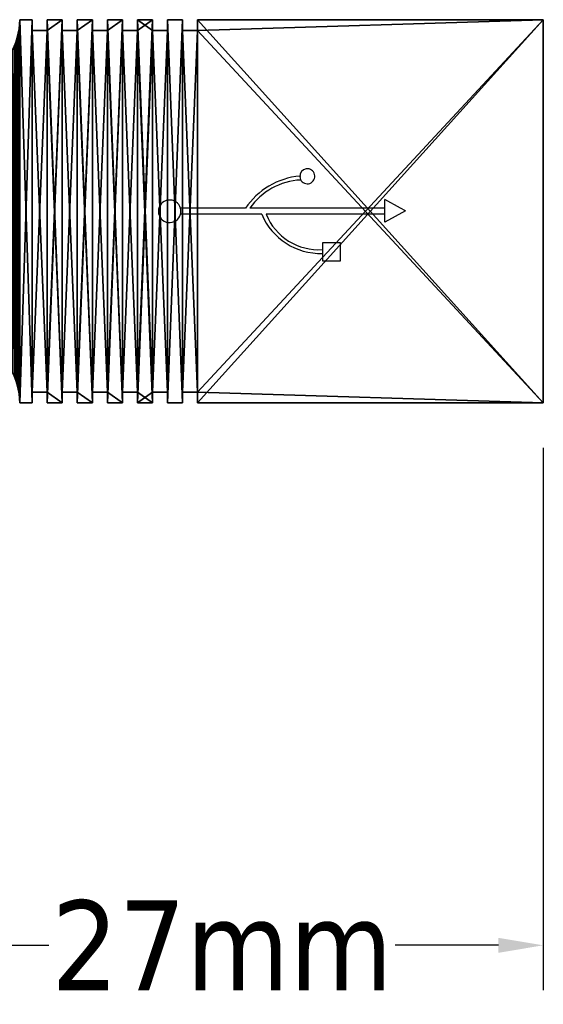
# Model space of a CAD drawing. Header units: millimetres. Extents: x 31 to 249, y 89 to 250.
# Tile 200 of 201: x 198 to 220, y 89 to 130. Entities that reach past the tile are written whole.
import ezdxf

# ---------------------------------------------------------------- set-up
doc = ezdxf.new("R2010")
doc.units = ezdxf.units.MM
doc.layers.add('RACK', color=54, linetype='Continuous')
doc.styles.add('Tahoma', font='tahoma.ttf')
doc.dimstyles.new('DimStyle7', dxfattribs={"dimtxt": 3.776884, "dimasz": 1.888442, "dimexe": 1.888442, "dimexo": 1.888442, "dimgap": 0.377688, "dimtad": 0, "dimtih": 1, "dimtoh": 1, "dimdec": 0, "dimzin": 0, "dimdsep": 46, "dimtxsty": 'Tahoma', "dimcen": 0.09, "dimadec": 0, "dimazin": 0, "dimtfac": 1, "dimtdec": 4, "dimtofl": 0, "dimtmove": 0, "dimatfit": 3, "dimfxl": 0, "dimtolj": 1, "dimtzin": 0, "dimarcsym": 0})

# ---------------------------------------------------------------- blocks, each defined once
blk = doc.blocks.new('Group#2')
at = {"layer": 'RACK'}
for p, q in [((10.174, 2.207), (9.507, 2.571)), ((9.507, 2.207), (9.507, 2.571)), ((3.654, 2.207), (0.931, 2.207)), ((9.507, 2.207), (3.843, 2.207)), ((9.507, 1.954), (9.507, 2.207)), ((10.374, 2.095), (9.507, 1.618)), ((10.374, 2.095), (10.174, 2.207)), ((4.34, 1.954), (0.931, 1.954)), ((9.507, 1.954), (4.525, 1.954)), ((9.507, 1.618), (9.507, 1.954)), ((7.65, 0.758), (6.892, 0.758)), ((6.892, 0.758), (6.892, 0.473)), ((6.892, 0.473), (6.892, 0.308)), ((7.65, 0), (7.65, 0.758)), ((6.892, 0.308), (6.892, 0)), ((6.892, 0), (7.65, 0))]:
    blk.add_line(p, q, dxfattribs=at)
for centre, radius, start, end in [((6.256, 3.551), 0.316, 205.7143, 182.3377), ((6.21, 0.492), 3.078, 95.0576, 146.142), ((6.117, 0.632), 2.767, 92.9885, 145.2907), ((6.21, 0.492), 3.078, 94.2562, 95.0576), ((6.256, 3.551), 0.316, 182.3377, 205.7143), ((0.474, 2.081), 0.474, 15.4531, 344.5469), ((0.474, 2.081), 0.474, 344.5469, 15.4531), ((6.815, 2.991), 2.683, 202.7208, 271.6385), ((6.733, 2.849), 2.382, 202.069, 273.8404)]:
    blk.add_arc(centre, radius, start, end, dxfattribs=at)
blk = doc.blocks.new('Group#3')
at = {"color": 250}
for p, q in [((5, 16.1), (5.527, 16.1)), ((5, 16.1, 8), (5.527, 16.1, 8)), ((5, 16.1), (5, 16.1, 8)), ((5.527, 16.1), (5.527, 16.1, 8)), ((12.473, 16.1), (27, 16.1)), ((12.473, 16.1, 8), (27, 16.1, 8)), ((12.473, 16.1), (12.473, 16.1, 8)), ((27, 16.1), (27, 14.05)), ((27, 16.1, 8), (27, 14.05, 8)), ((27, 16.1), (27, 16.1, 8)), ((27, 14.05), (27, 2.05)), ((27, 14.05, 8), (27, 2.05, 8)), ((27, 14.05), (27, 14.05, 8)), ((27, 2.05), (27, 0)), ((27, 2.05, 8), (27, 0, 8)), ((27, 2.05), (27, 2.05, 8)), ((5, 0), (5.527, 0)), ((5, 0, 8), (5.527, 0, 8)), ((5, 0), (5, 0, 8)), ((12.473, 0), (27, 0)), ((12.473, 0, 8), (27, 0, 8)), ((12.473, 0), (12.473, 0, 8)), ((27, 0), (27, 0, 8))]:
    blk.add_line(p, q, dxfattribs=at)
at = {"layer": 'RACK', "color": 250}
for p, q in [((5.527, 16.1), (5.527, 15.648)), ((5.527, 16.1, 8), (5.527, 15.648, 8)), ((6.158, 16.1), (6.158, 15.648)), ((6.79, 16.1), (6.158, 16.1)), ((6.158, 16.1, 8), (6.158, 15.648, 8)), ((6.79, 16.1, 8), (6.158, 16.1, 8)), ((6.158, 16.1), (6.158, 16.1, 8)), ((6.79, 16.1), (6.79, 15.648)), ((6.79, 16.1, 8), (6.79, 15.648, 8)), ((6.79, 16.1), (6.79, 16.1, 8)), ((8.053, 16.1), (7.421, 16.1)), ((7.421, 16.1), (7.421, 15.648)), ((7.421, 16.1, 8), (7.421, 15.648, 8)), ((8.053, 16.1, 8), (7.421, 16.1, 8)), ((7.421, 16.1), (7.421, 16.1, 8)), ((8.053, 16.1), (8.053, 15.648)), ((8.053, 16.1, 8), (8.053, 15.648, 8)), ((8.053, 16.1), (8.053, 16.1, 8)), ((8.684, 16.1), (8.684, 15.648)), ((9.316, 16.1), (8.684, 16.1)), ((8.684, 16.1, 8), (8.684, 15.648, 8)), ((9.316, 16.1, 8), (8.684, 16.1, 8)), ((8.684, 16.1), (8.684, 16.1, 8)), ((9.316, 16.1), (9.316, 15.648)), ((9.316, 16.1, 8), (9.316, 15.648, 8)), ((9.316, 16.1), (9.316, 16.1, 8)), ((9.947, 16.1), (9.947, 15.648)), ((10.579, 16.1), (9.947, 16.1)), ((9.947, 16.1, 8), (9.947, 15.648, 8)), ((10.579, 16.1, 8), (9.947, 16.1, 8)), ((9.947, 16.1), (9.947, 16.1, 8)), ((10.579, 16.1), (10.579, 15.648)), ((10.579, 16.1, 8), (10.579, 15.648, 8)), ((10.579, 16.1), (10.579, 16.1, 8)), ((11.21, 16.1), (11.21, 15.648)), ((11.842, 16.1), (11.21, 16.1)), ((11.21, 16.1, 8), (11.21, 15.648, 8)), ((11.842, 16.1, 8), (11.21, 16.1, 8)), ((11.21, 16.1), (11.21, 16.1, 8)), ((11.842, 16.1), (11.842, 15.648)), ((11.842, 16.1, 8), (11.842, 15.648, 8)), ((11.842, 16.1), (11.842, 16.1, 8)), ((12.473, 16.1), (12.473, 15.648)), ((12.473, 16.1, 8), (12.473, 15.648, 8)), ((6.158, 15.648), (5.527, 15.648)), ((6.158, 15.648, 8), (5.527, 15.648, 8)), ((5.527, 15.648), (5.527, 15.648, 8)), ((6.158, 15.648), (6.158, 15.648, 8)), ((7.421, 15.648), (6.79, 15.648)), ((7.421, 15.648, 8), (6.79, 15.648, 8)), ((6.79, 15.648), (6.79, 15.648, 8)), ((7.421, 15.648), (7.421, 15.648, 8)), ((8.684, 15.648), (8.053, 15.648)), ((8.684, 15.648, 8), (8.053, 15.648, 8)), ((8.053, 15.648), (8.053, 15.648, 8)), ((8.684, 15.648), (8.684, 15.648, 8)), ((9.947, 15.648), (9.316, 15.648)), ((9.947, 15.648, 8), (9.316, 15.648, 8)), ((9.316, 15.648), (9.316, 15.648, 8)), ((9.947, 15.648), (9.947, 15.648, 8)), ((11.21, 15.648), (10.579, 15.648)), ((11.21, 15.648, 8), (10.579, 15.648, 8)), ((10.579, 15.648), (10.579, 15.648, 8)), ((11.21, 15.648), (11.21, 15.648, 8)), ((12.473, 15.648), (11.842, 15.648)), ((12.473, 15.648, 8), (11.842, 15.648, 8)), ((11.842, 15.648), (11.842, 15.648, 8)), ((12.473, 15.648), (12.473, 15.648, 8)), ((6.158, 0.452), (5.527, 0.452)), ((5.527, 0), (5.527, 0.452)), ((6.158, 0.452, 8), (5.527, 0.452, 8)), ((5.527, 0, 8), (5.527, 0.452, 8)), ((5.527, 0.452), (5.527, 0.452, 8)), ((6.158, 0), (6.158, 0.452)), ((6.158, 0, 8), (6.158, 0.452, 8)), ((6.158, 0.452), (6.158, 0.452, 8)), ((6.79, 0), (6.79, 0.452)), ((7.421, 0.452), (6.79, 0.452)), ((7.421, 0.452, 8), (6.79, 0.452, 8)), ((6.79, 0, 8), (6.79, 0.452, 8)), ((6.79, 0.452), (6.79, 0.452, 8)), ((7.421, 0), (7.421, 0.452)), ((7.421, 0, 8), (7.421, 0.452, 8)), ((7.421, 0.452), (7.421, 0.452, 8)), ((8.684, 0.452), (8.053, 0.452)), ((8.053, 0), (8.053, 0.452)), ((8.684, 0.452, 8), (8.053, 0.452, 8)), ((8.053, 0, 8), (8.053, 0.452, 8)), ((8.053, 0.452), (8.053, 0.452, 8)), ((8.684, 0), (8.684, 0.452)), ((8.684, 0, 8), (8.684, 0.452, 8)), ((8.684, 0.452), (8.684, 0.452, 8)), ((9.316, 0), (9.316, 0.452)), ((9.947, 0.452), (9.316, 0.452)), ((9.947, 0.452, 8), (9.316, 0.452, 8)), ((9.316, 0, 8), (9.316, 0.452, 8)), ((9.316, 0.452), (9.316, 0.452, 8)), ((9.947, 0), (9.947, 0.452)), ((9.947, 0, 8), (9.947, 0.452, 8)), ((9.947, 0.452), (9.947, 0.452, 8)), ((11.21, 0.452), (10.579, 0.452)), ((10.579, 0), (10.579, 0.452)), ((11.21, 0.452, 8), (10.579, 0.452, 8)), ((10.579, 0, 8), (10.579, 0.452, 8)), ((10.579, 0.452), (10.579, 0.452, 8)), ((11.21, 0), (11.21, 0.452)), ((11.21, 0, 8), (11.21, 0.452, 8)), ((11.21, 0.452), (11.21, 0.452, 8)), ((11.842, 0), (11.842, 0.452)), ((12.473, 0.452), (11.842, 0.452)), ((12.473, 0.452, 8), (11.842, 0.452, 8)), ((11.842, 0, 8), (11.842, 0.452, 8)), ((11.842, 0.452), (11.842, 0.452, 8)), ((12.473, 0), (12.473, 0.452)), ((12.473, 0, 8), (12.473, 0.452, 8)), ((12.473, 0.452), (12.473, 0.452, 8)), ((5.527, 0), (5.527, 0, 8)), ((6.79, 0), (6.158, 0)), ((6.79, 0, 8), (6.158, 0, 8)), ((6.158, 0), (6.158, 0, 8)), ((6.79, 0), (6.79, 0, 8)), ((8.053, 0), (7.421, 0)), ((8.053, 0, 8), (7.421, 0, 8)), ((7.421, 0), (7.421, 0, 8)), ((8.053, 0), (8.053, 0, 8)), ((9.316, 0), (8.684, 0)), ((9.316, 0, 8), (8.684, 0, 8)), ((8.684, 0), (8.684, 0, 8)), ((9.316, 0), (9.316, 0, 8)), ((10.579, 0), (9.947, 0)), ((10.579, 0, 8), (9.947, 0, 8)), ((9.947, 0), (9.947, 0, 8)), ((10.579, 0), (10.579, 0, 8)), ((11.842, 0), (11.21, 0)), ((11.842, 0, 8), (11.21, 0, 8)), ((11.21, 0), (11.21, 0, 8)), ((11.842, 0), (11.842, 0, 8))]:
    blk.add_line(p, q, dxfattribs=at)
blk.add_blockref('Group#2', (10.829, 5.969, 8))
at = {"color": 250}
mesh = blk.add_polyface(dxfattribs=at)
corners = [(9.947, 15.648), (9.316, 0.452), (9.316, 15.648), (9.947, 0.452), (9.316, 16.1), (8.684, 15.648), (8.684, 16.1), (8.684, 0.452), (8.684, 0), (9.316, 0), (8.053, 0.452), (8.053, 15.648), (8.053, 16.1), (7.421, 15.648), (7.421, 16.1), (7.421, 0.452), (7.421, 0), (8.053, 0), (6.79, 0.452), (6.79, 15.648), (6.79, 16.1), (6.158, 15.648), (6.158, 16.1), (6.158, 0.452), (6.158, 0), (6.79, 0), (5.527, 0.452), (5.527, 15.648), (2.2, 13.3), (0, 2.8), (0, 13.3), (2.2, 2.8), (2.391, 13.307), (2.391, 2.793), (2.581, 13.326), (2.581, 2.774), (2.77, 13.359), (2.77, 2.741), (2.955, 13.404), (2.955, 2.696), (3.138, 13.462), (3.138, 2.638), (3.316, 13.532), (3.316, 2.568), (3.488, 13.614), (3.488, 2.486), (3.655, 13.708), (3.655, 2.392), (3.815, 13.812), (3.815, 2.288), (3.967, 13.928), (3.967, 2.172), (4.111, 14.054), (4.111, 2.046), (4.246, 14.189), (4.246, 1.911), (4.372, 14.333), (4.372, 1.767), (4.488, 14.485), (4.488, 1.615), (4.592, 14.645), (4.592, 1.455), (4.686, 14.812), (4.686, 1.288), (4.768, 14.984), (4.768, 1.116), (4.838, 15.162), (4.838, 0.938), (4.896, 15.345), (4.896, 0.755), (4.941, 15.53), (4.941, 0.57), (4.974, 15.719), (4.974, 0.381), (4.993, 15.909), (4.993, 0.191), (5, 16.1), (5, 0), (5.527, 16.1), (5.527, 0), (10.579, 16.1), (9.947, 16.1), (9.947, 0), (10.579, 15.648), (27, 16.1), (12.473, 15.648), (12.473, 16.1), (12.473, 0.452), (12.473, 0), (27, 0), (27, 14.05), (27, 2.05), (11.842, 0.452), (11.842, 15.648), (11.21, 15.648), (10.579, 0.452), (11.21, 0.452), (11.21, 16.1), (11.21, 0), (11.842, 16.1), (11.842, 0), (10.579, 0)]
mesh.append_faces([[corners[k] for k in face] for face in [(4, 5, 6), (12, 13, 14), (20, 21, 22), (28, 29, 30), (80, 0, 81), (84, 85, 86), (89, 90, 91), (82, 95, 101)]], dxfattribs={"vtx0": -1, "color": 250})
mesh.append_faces([[corners[k] for k in face] for face in [(0, 1, 2), (1, 0, 3), (7, 4, 8), (8, 4, 9), (9, 2, 1), (5, 10, 11), (10, 5, 7), (15, 12, 16), (16, 12, 17), (17, 11, 10), (13, 18, 19), (18, 13, 15), (23, 20, 24), (24, 20, 25), (25, 19, 18), (21, 26, 27), (26, 21, 23), (29, 28, 31), (31, 32, 33), (33, 34, 35), (35, 36, 37), (37, 38, 39), (39, 40, 41), (41, 42, 43), (43, 44, 45), (45, 46, 47), (47, 48, 49), (49, 50, 51), (51, 52, 53), (53, 54, 55), (55, 56, 57), (57, 58, 59), (59, 60, 61), (61, 62, 63), (63, 64, 65), (65, 66, 67), (67, 68, 69), (69, 70, 71), (71, 72, 73), (73, 74, 75), (75, 76, 77), (77, 78, 79), (79, 27, 26), (3, 80, 82), (87, 84, 88), (88, 84, 89), (85, 92, 93), (92, 85, 87), (94, 95, 83), (95, 94, 96), (96, 97, 98), (98, 99, 100), (100, 93, 92)]], dxfattribs={"vtx0": -1, "vtx1": -1, "color": 250})
mesh.append_faces([[corners[k] for k in face] for face in [(5, 4, 7), (13, 12, 15), (21, 20, 23), (0, 80, 3), (85, 84, 87), (95, 82, 83)]], dxfattribs={"vtx0": -1, "vtx1": -1, "vtx2": -1, "color": 250})
mesh.append_faces([[corners[k] for k in face] for face in [(9, 4, 2), (17, 12, 11), (25, 20, 19), (31, 28, 32), (33, 32, 34), (35, 34, 36), (37, 36, 38), (39, 38, 40), (41, 40, 42), (43, 42, 44), (45, 44, 46), (47, 46, 48), (49, 48, 50), (51, 50, 52), (53, 52, 54), (55, 54, 56), (57, 56, 58), (59, 58, 60), (61, 60, 62), (63, 62, 64), (65, 64, 66), (67, 66, 68), (69, 68, 70), (71, 70, 72), (73, 72, 74), (75, 74, 76), (77, 76, 78), (79, 78, 27), (82, 80, 83), (89, 84, 90), (96, 94, 97), (98, 97, 99), (100, 99, 93)]], dxfattribs={"vtx0": -1, "vtx2": -1, "color": 250})
mesh = blk.add_polyface(dxfattribs=at)
corners = [(9.947, 0.452, 8), (9.316, 15.648, 8), (9.316, 0.452, 8), (9.947, 15.648, 8), (9.316, 0, 8), (8.684, 0.452, 8), (8.684, 0, 8), (8.684, 15.648, 8), (8.684, 16.1, 8), (9.316, 16.1, 8), (8.053, 15.648, 8), (8.053, 0.452, 8), (8.053, 0, 8), (7.421, 0.452, 8), (7.421, 0, 8), (7.421, 15.648, 8), (7.421, 16.1, 8), (8.053, 16.1, 8), (6.79, 15.648, 8), (6.79, 0.452, 8), (6.79, 0, 8), (6.158, 0.452, 8), (6.158, 0, 8), (6.158, 15.648, 8), (6.158, 16.1, 8), (6.79, 16.1, 8), (5.527, 15.648, 8), (5.527, 0.452, 8), (2.2, 2.8, 8), (0, 13.3, 8), (0, 2.8, 8), (2.2, 13.3, 8), (2.391, 2.793, 8), (2.391, 13.307, 8), (2.581, 2.774, 8), (2.581, 13.326, 8), (2.77, 2.741, 8), (2.77, 13.359, 8), (2.955, 2.696, 8), (2.955, 13.404, 8), (3.138, 2.638, 8), (3.138, 13.462, 8), (3.316, 2.568, 8), (3.316, 13.532, 8), (3.488, 2.486, 8), (3.488, 13.614, 8), (3.655, 2.392, 8), (3.655, 13.708, 8), (3.815, 2.288, 8), (3.815, 13.812, 8), (3.967, 2.172, 8), (3.967, 13.928, 8), (4.111, 2.046, 8), (4.111, 14.054, 8), (4.246, 1.911, 8), (4.246, 14.189, 8), (4.372, 1.767, 8), (4.372, 14.333, 8), (4.488, 1.615, 8), (4.488, 14.485, 8), (4.592, 1.455, 8), (4.592, 14.645, 8), (4.686, 1.288, 8), (4.686, 14.812, 8), (4.768, 1.116, 8), (4.768, 14.984, 8), (4.838, 0.938, 8), (4.838, 15.162, 8), (4.896, 0.755, 8), (4.896, 15.345, 8), (4.941, 0.57, 8), (4.941, 15.53, 8), (4.974, 0.381, 8), (4.974, 15.719, 8), (4.993, 0.191, 8), (4.993, 15.909, 8), (5, 0, 8), (5, 16.1, 8), (5.527, 0, 8), (5.527, 16.1, 8), (10.579, 0, 8), (9.947, 0, 8), (9.947, 16.1, 8), (10.579, 0.452, 8), (27, 0, 8), (12.473, 0.452, 8), (12.473, 0, 8), (12.473, 15.648, 8), (12.473, 16.1, 8), (27, 16.1, 8), (27, 2.05, 8), (27, 14.05, 8), (11.842, 15.648, 8), (11.842, 0.452, 8), (11.21, 0.452, 8), (10.579, 15.648, 8), (11.21, 15.648, 8), (11.21, 0, 8), (11.21, 16.1, 8), (11.842, 0, 8), (11.842, 16.1, 8), (10.579, 16.1, 8)]
mesh.append_faces([[corners[k] for k in face] for face in [(4, 5, 6), (12, 13, 14), (20, 21, 22), (28, 29, 30), (80, 0, 81), (84, 85, 86), (89, 90, 91), (82, 95, 101)]], dxfattribs={"vtx0": -1, "color": 250})
mesh.append_faces([[corners[k] for k in face] for face in [(0, 1, 2), (1, 0, 3), (7, 4, 8), (8, 4, 9), (9, 2, 1), (5, 10, 11), (10, 5, 7), (15, 12, 16), (16, 12, 17), (17, 11, 10), (13, 18, 19), (18, 13, 15), (23, 20, 24), (24, 20, 25), (25, 19, 18), (21, 26, 27), (26, 21, 23), (29, 28, 31), (31, 32, 33), (33, 34, 35), (35, 36, 37), (37, 38, 39), (39, 40, 41), (41, 42, 43), (43, 44, 45), (45, 46, 47), (47, 48, 49), (49, 50, 51), (51, 52, 53), (53, 54, 55), (55, 56, 57), (57, 58, 59), (59, 60, 61), (61, 62, 63), (63, 64, 65), (65, 66, 67), (67, 68, 69), (69, 70, 71), (71, 72, 73), (73, 74, 75), (75, 76, 77), (77, 78, 79), (79, 27, 26), (3, 80, 82), (87, 84, 88), (88, 84, 89), (85, 92, 93), (92, 85, 87), (94, 95, 83), (95, 94, 96), (96, 97, 98), (98, 99, 100), (100, 93, 92)]], dxfattribs={"vtx0": -1, "vtx1": -1, "color": 250})
mesh.append_faces([[corners[k] for k in face] for face in [(5, 4, 7), (13, 12, 15), (21, 20, 23), (0, 80, 3), (85, 84, 87), (95, 82, 83)]], dxfattribs={"vtx0": -1, "vtx1": -1, "vtx2": -1, "color": 250})
mesh.append_faces([[corners[k] for k in face] for face in [(9, 4, 2), (17, 12, 11), (25, 20, 19), (31, 28, 32), (33, 32, 34), (35, 34, 36), (37, 36, 38), (39, 38, 40), (41, 40, 42), (43, 42, 44), (45, 44, 46), (47, 46, 48), (49, 48, 50), (51, 50, 52), (53, 52, 54), (55, 54, 56), (57, 56, 58), (59, 58, 60), (61, 60, 62), (63, 62, 64), (65, 64, 66), (67, 66, 68), (69, 68, 70), (71, 70, 72), (73, 72, 74), (75, 74, 76), (77, 76, 78), (79, 78, 27), (82, 80, 83), (89, 84, 90), (96, 94, 97), (98, 97, 99), (100, 99, 93)]], dxfattribs={"vtx0": -1, "vtx2": -1, "color": 250})
mesh = blk.add_polyface(dxfattribs=at)
corners = [(5, 16.1, 8), (4.993, 15.909), (4.993, 15.909, 8), (5, 16.1)]
mesh.append_faces([[corners[k] for k in face] for face in [(0, 1, 2), (1, 0, 3)]], dxfattribs={"vtx0": -1, "color": 250})
mesh = blk.add_polyface(dxfattribs=at)
corners = [(5, 16.1, 8), (5.527, 16.1), (5, 16.1), (5.527, 16.1, 8)]
mesh.append_faces([[corners[k] for k in face] for face in [(0, 1, 2), (1, 0, 3)]], dxfattribs={"vtx0": -1, "color": 250})
mesh = blk.add_polyface(dxfattribs=at)
corners = [(5.527, 16.1), (5.527, 15.648, 8), (5.527, 15.648), (5.527, 16.1, 8)]
mesh.append_faces([[corners[k] for k in face] for face in [(0, 1, 2), (1, 0, 3)]], dxfattribs={"vtx0": -1, "color": 250})
mesh = blk.add_polyface(dxfattribs=at)
corners = [(6.158, 16.1, 8), (6.158, 15.648), (6.158, 15.648, 8), (6.158, 16.1)]
mesh.append_faces([[corners[k] for k in face] for face in [(0, 1, 2), (1, 0, 3)]], dxfattribs={"vtx0": -1, "color": 250})
mesh = blk.add_polyface(dxfattribs=at)
corners = [(6.158, 16.1, 8), (6.79, 16.1), (6.158, 16.1), (6.79, 16.1, 8)]
mesh.append_faces([[corners[k] for k in face] for face in [(0, 1, 2), (1, 0, 3)]], dxfattribs={"vtx0": -1, "color": 250})
mesh = blk.add_polyface(dxfattribs=at)
corners = [(6.79, 16.1), (6.79, 15.648, 8), (6.79, 15.648), (6.79, 16.1, 8)]
mesh.append_faces([[corners[k] for k in face] for face in [(0, 1, 2), (1, 0, 3)]], dxfattribs={"vtx0": -1, "color": 250})
mesh = blk.add_polyface(dxfattribs=at)
corners = [(7.421, 16.1, 8), (7.421, 15.648), (7.421, 15.648, 8), (7.421, 16.1)]
mesh.append_faces([[corners[k] for k in face] for face in [(0, 1, 2), (1, 0, 3)]], dxfattribs={"vtx0": -1, "color": 250})
mesh = blk.add_polyface(dxfattribs=at)
corners = [(7.421, 16.1, 8), (8.053, 16.1), (7.421, 16.1), (8.053, 16.1, 8)]
mesh.append_faces([[corners[k] for k in face] for face in [(0, 1, 2), (1, 0, 3)]], dxfattribs={"vtx0": -1, "color": 250})
mesh = blk.add_polyface(dxfattribs=at)
corners = [(8.053, 16.1), (8.053, 15.648, 8), (8.053, 15.648), (8.053, 16.1, 8)]
mesh.append_faces([[corners[k] for k in face] for face in [(0, 1, 2), (1, 0, 3)]], dxfattribs={"vtx0": -1, "color": 250})
mesh = blk.add_polyface(dxfattribs=at)
corners = [(8.684, 16.1, 8), (8.684, 15.648), (8.684, 15.648, 8), (8.684, 16.1)]
mesh.append_faces([[corners[k] for k in face] for face in [(0, 1, 2), (1, 0, 3)]], dxfattribs={"vtx0": -1, "color": 250})
mesh = blk.add_polyface(dxfattribs=at)
corners = [(8.684, 16.1, 8), (9.316, 16.1), (8.684, 16.1), (9.316, 16.1, 8)]
mesh.append_faces([[corners[k] for k in face] for face in [(0, 1, 2), (1, 0, 3)]], dxfattribs={"vtx0": -1, "color": 250})
mesh = blk.add_polyface(dxfattribs=at)
corners = [(9.316, 16.1), (9.316, 15.648, 8), (9.316, 15.648), (9.316, 16.1, 8)]
mesh.append_faces([[corners[k] for k in face] for face in [(0, 1, 2), (1, 0, 3)]], dxfattribs={"vtx0": -1, "color": 250})
mesh = blk.add_polyface(dxfattribs=at)
corners = [(9.947, 16.1, 8), (9.947, 15.648), (9.947, 15.648, 8), (9.947, 16.1)]
mesh.append_faces([[corners[k] for k in face] for face in [(0, 1, 2), (1, 0, 3)]], dxfattribs={"vtx0": -1, "color": 250})
mesh = blk.add_polyface(dxfattribs=at)
corners = [(9.947, 16.1, 8), (10.579, 16.1), (9.947, 16.1), (10.579, 16.1, 8)]
mesh.append_faces([[corners[k] for k in face] for face in [(0, 1, 2), (1, 0, 3)]], dxfattribs={"vtx0": -1, "color": 250})
mesh = blk.add_polyface(dxfattribs=at)
corners = [(10.579, 16.1), (10.579, 15.648, 8), (10.579, 15.648), (10.579, 16.1, 8)]
mesh.append_faces([[corners[k] for k in face] for face in [(0, 1, 2), (1, 0, 3)]], dxfattribs={"vtx0": -1, "color": 250})
mesh = blk.add_polyface(dxfattribs=at)
corners = [(11.21, 16.1, 8), (11.21, 15.648), (11.21, 15.648, 8), (11.21, 16.1)]
mesh.append_faces([[corners[k] for k in face] for face in [(0, 1, 2), (1, 0, 3)]], dxfattribs={"vtx0": -1, "color": 250})
mesh = blk.add_polyface(dxfattribs=at)
corners = [(11.21, 16.1, 8), (11.842, 16.1), (11.21, 16.1), (11.842, 16.1, 8)]
mesh.append_faces([[corners[k] for k in face] for face in [(0, 1, 2), (1, 0, 3)]], dxfattribs={"vtx0": -1, "color": 250})
mesh = blk.add_polyface(dxfattribs=at)
corners = [(11.842, 16.1), (11.842, 15.648, 8), (11.842, 15.648), (11.842, 16.1, 8)]
mesh.append_faces([[corners[k] for k in face] for face in [(0, 1, 2), (1, 0, 3)]], dxfattribs={"vtx0": -1, "color": 250})
mesh = blk.add_polyface(dxfattribs=at)
corners = [(12.473, 16.1, 8), (27, 16.1), (12.473, 16.1), (27, 16.1, 8)]
mesh.append_faces([[corners[k] for k in face] for face in [(0, 1, 2), (1, 0, 3)]], dxfattribs={"vtx0": -1, "color": 250})
mesh = blk.add_polyface(dxfattribs=at)
corners = [(12.473, 16.1, 8), (12.473, 15.648), (12.473, 15.648, 8), (12.473, 16.1)]
mesh.append_faces([[corners[k] for k in face] for face in [(0, 1, 2), (1, 0, 3)]], dxfattribs={"vtx0": -1, "color": 250})
mesh = blk.add_polyface(dxfattribs=at)
corners = [(27, 16.1), (27, 14.05, 8), (27, 14.05), (27, 16.1, 8)]
mesh.append_faces([[corners[k] for k in face] for face in [(0, 1, 2), (1, 0, 3)]], dxfattribs={"vtx0": -1, "color": 250})
mesh = blk.add_polyface(dxfattribs=at)
corners = [(5.527, 15.648, 8), (6.158, 15.648), (5.527, 15.648), (6.158, 15.648, 8)]
mesh.append_faces([[corners[k] for k in face] for face in [(0, 1, 2), (1, 0, 3)]], dxfattribs={"vtx0": -1, "color": 250})
mesh = blk.add_polyface(dxfattribs=at)
corners = [(6.79, 15.648, 8), (7.421, 15.648), (6.79, 15.648), (7.421, 15.648, 8)]
mesh.append_faces([[corners[k] for k in face] for face in [(0, 1, 2), (1, 0, 3)]], dxfattribs={"vtx0": -1, "color": 250})
mesh = blk.add_polyface(dxfattribs=at)
corners = [(8.053, 15.648, 8), (8.684, 15.648), (8.053, 15.648), (8.684, 15.648, 8)]
mesh.append_faces([[corners[k] for k in face] for face in [(0, 1, 2), (1, 0, 3)]], dxfattribs={"vtx0": -1, "color": 250})
mesh = blk.add_polyface(dxfattribs=at)
corners = [(9.316, 15.648, 8), (9.947, 15.648), (9.316, 15.648), (9.947, 15.648, 8)]
mesh.append_faces([[corners[k] for k in face] for face in [(0, 1, 2), (1, 0, 3)]], dxfattribs={"vtx0": -1, "color": 250})
mesh = blk.add_polyface(dxfattribs=at)
corners = [(10.579, 15.648, 8), (11.21, 15.648), (10.579, 15.648), (11.21, 15.648, 8)]
mesh.append_faces([[corners[k] for k in face] for face in [(0, 1, 2), (1, 0, 3)]], dxfattribs={"vtx0": -1, "color": 250})
mesh = blk.add_polyface(dxfattribs=at)
corners = [(11.842, 15.648, 8), (12.473, 15.648), (11.842, 15.648), (12.473, 15.648, 8)]
mesh.append_faces([[corners[k] for k in face] for face in [(0, 1, 2), (1, 0, 3)]], dxfattribs={"vtx0": -1, "color": 250})
mesh = blk.add_polyface(dxfattribs=at)
corners = [(27, 14.05), (27, 2.05, 8), (27, 2.05), (27, 14.05, 8)]
mesh.append_faces([[corners[k] for k in face] for face in [(0, 1, 2), (1, 0, 3)]], dxfattribs={"vtx0": -1, "color": 250})
mesh = blk.add_polyface(dxfattribs=at)
corners = [(27, 2.05), (27, 0, 8), (27, 0), (27, 2.05, 8)]
mesh.append_faces([[corners[k] for k in face] for face in [(0, 1, 2), (1, 0, 3)]], dxfattribs={"vtx0": -1, "color": 250})
mesh = blk.add_polyface(dxfattribs=at)
corners = [(6.158, 0.452, 8), (5.527, 0.452), (6.158, 0.452), (5.527, 0.452, 8)]
mesh.append_faces([[corners[k] for k in face] for face in [(0, 1, 2), (1, 0, 3)]], dxfattribs={"vtx0": -1, "color": 250})
mesh = blk.add_polyface(dxfattribs=at)
corners = [(5.527, 0.452), (5.527, 0, 8), (5.527, 0), (5.527, 0.452, 8)]
mesh.append_faces([[corners[k] for k in face] for face in [(0, 1, 2), (1, 0, 3)]], dxfattribs={"vtx0": -1, "color": 250})
mesh = blk.add_polyface(dxfattribs=at)
corners = [(6.158, 0.452, 8), (6.158, 0), (6.158, 0, 8), (6.158, 0.452)]
mesh.append_faces([[corners[k] for k in face] for face in [(0, 1, 2), (1, 0, 3)]], dxfattribs={"vtx0": -1, "color": 250})
mesh = blk.add_polyface(dxfattribs=at)
corners = [(7.421, 0.452, 8), (6.79, 0.452), (7.421, 0.452), (6.79, 0.452, 8)]
mesh.append_faces([[corners[k] for k in face] for face in [(0, 1, 2), (1, 0, 3)]], dxfattribs={"vtx0": -1, "color": 250})
mesh = blk.add_polyface(dxfattribs=at)
corners = [(6.79, 0.452), (6.79, 0, 8), (6.79, 0), (6.79, 0.452, 8)]
mesh.append_faces([[corners[k] for k in face] for face in [(0, 1, 2), (1, 0, 3)]], dxfattribs={"vtx0": -1, "color": 250})
mesh = blk.add_polyface(dxfattribs=at)
corners = [(7.421, 0.452, 8), (7.421, 0), (7.421, 0, 8), (7.421, 0.452)]
mesh.append_faces([[corners[k] for k in face] for face in [(0, 1, 2), (1, 0, 3)]], dxfattribs={"vtx0": -1, "color": 250})
mesh = blk.add_polyface(dxfattribs=at)
corners = [(8.684, 0.452, 8), (8.053, 0.452), (8.684, 0.452), (8.053, 0.452, 8)]
mesh.append_faces([[corners[k] for k in face] for face in [(0, 1, 2), (1, 0, 3)]], dxfattribs={"vtx0": -1, "color": 250})
mesh = blk.add_polyface(dxfattribs=at)
corners = [(8.053, 0.452), (8.053, 0, 8), (8.053, 0), (8.053, 0.452, 8)]
mesh.append_faces([[corners[k] for k in face] for face in [(0, 1, 2), (1, 0, 3)]], dxfattribs={"vtx0": -1, "color": 250})
mesh = blk.add_polyface(dxfattribs=at)
corners = [(8.684, 0.452, 8), (8.684, 0), (8.684, 0, 8), (8.684, 0.452)]
mesh.append_faces([[corners[k] for k in face] for face in [(0, 1, 2), (1, 0, 3)]], dxfattribs={"vtx0": -1, "color": 250})
mesh = blk.add_polyface(dxfattribs=at)
corners = [(9.947, 0.452, 8), (9.316, 0.452), (9.947, 0.452), (9.316, 0.452, 8)]
mesh.append_faces([[corners[k] for k in face] for face in [(0, 1, 2), (1, 0, 3)]], dxfattribs={"vtx0": -1, "color": 250})
mesh = blk.add_polyface(dxfattribs=at)
corners = [(9.316, 0.452), (9.316, 0, 8), (9.316, 0), (9.316, 0.452, 8)]
mesh.append_faces([[corners[k] for k in face] for face in [(0, 1, 2), (1, 0, 3)]], dxfattribs={"vtx0": -1, "color": 250})
mesh = blk.add_polyface(dxfattribs=at)
corners = [(9.947, 0.452, 8), (9.947, 0), (9.947, 0, 8), (9.947, 0.452)]
mesh.append_faces([[corners[k] for k in face] for face in [(0, 1, 2), (1, 0, 3)]], dxfattribs={"vtx0": -1, "color": 250})
mesh = blk.add_polyface(dxfattribs=at)
corners = [(11.21, 0.452, 8), (10.579, 0.452), (11.21, 0.452), (10.579, 0.452, 8)]
mesh.append_faces([[corners[k] for k in face] for face in [(0, 1, 2), (1, 0, 3)]], dxfattribs={"vtx0": -1, "color": 250})
mesh = blk.add_polyface(dxfattribs=at)
corners = [(10.579, 0.452), (10.579, 0, 8), (10.579, 0), (10.579, 0.452, 8)]
mesh.append_faces([[corners[k] for k in face] for face in [(0, 1, 2), (1, 0, 3)]], dxfattribs={"vtx0": -1, "color": 250})
mesh = blk.add_polyface(dxfattribs=at)
corners = [(11.21, 0.452, 8), (11.21, 0), (11.21, 0, 8), (11.21, 0.452)]
mesh.append_faces([[corners[k] for k in face] for face in [(0, 1, 2), (1, 0, 3)]], dxfattribs={"vtx0": -1, "color": 250})
mesh = blk.add_polyface(dxfattribs=at)
corners = [(12.473, 0.452, 8), (11.842, 0.452), (12.473, 0.452), (11.842, 0.452, 8)]
mesh.append_faces([[corners[k] for k in face] for face in [(0, 1, 2), (1, 0, 3)]], dxfattribs={"vtx0": -1, "color": 250})
mesh = blk.add_polyface(dxfattribs=at)
corners = [(11.842, 0.452), (11.842, 0, 8), (11.842, 0), (11.842, 0.452, 8)]
mesh.append_faces([[corners[k] for k in face] for face in [(0, 1, 2), (1, 0, 3)]], dxfattribs={"vtx0": -1, "color": 250})
mesh = blk.add_polyface(dxfattribs=at)
corners = [(12.473, 0.452, 8), (12.473, 0), (12.473, 0, 8), (12.473, 0.452)]
mesh.append_faces([[corners[k] for k in face] for face in [(0, 1, 2), (1, 0, 3)]], dxfattribs={"vtx0": -1, "color": 250})
mesh = blk.add_polyface(dxfattribs=at)
corners = [(4.993, 0.191, 8), (5, 0), (5, 0, 8), (4.993, 0.191)]
mesh.append_faces([[corners[k] for k in face] for face in [(0, 1, 2), (1, 0, 3)]], dxfattribs={"vtx0": -1, "color": 250})
mesh = blk.add_polyface(dxfattribs=at)
corners = [(5.527, 0, 8), (5, 0), (5.527, 0), (5, 0, 8)]
mesh.append_faces([[corners[k] for k in face] for face in [(0, 1, 2), (1, 0, 3)]], dxfattribs={"vtx0": -1, "color": 250})
mesh = blk.add_polyface(dxfattribs=at)
corners = [(6.79, 0, 8), (6.158, 0), (6.79, 0), (6.158, 0, 8)]
mesh.append_faces([[corners[k] for k in face] for face in [(0, 1, 2), (1, 0, 3)]], dxfattribs={"vtx0": -1, "color": 250})
mesh = blk.add_polyface(dxfattribs=at)
corners = [(8.053, 0, 8), (7.421, 0), (8.053, 0), (7.421, 0, 8)]
mesh.append_faces([[corners[k] for k in face] for face in [(0, 1, 2), (1, 0, 3)]], dxfattribs={"vtx0": -1, "color": 250})
mesh = blk.add_polyface(dxfattribs=at)
corners = [(9.316, 0, 8), (8.684, 0), (9.316, 0), (8.684, 0, 8)]
mesh.append_faces([[corners[k] for k in face] for face in [(0, 1, 2), (1, 0, 3)]], dxfattribs={"vtx0": -1, "color": 250})
mesh = blk.add_polyface(dxfattribs=at)
corners = [(10.579, 0, 8), (9.947, 0), (10.579, 0), (9.947, 0, 8)]
mesh.append_faces([[corners[k] for k in face] for face in [(0, 1, 2), (1, 0, 3)]], dxfattribs={"vtx0": -1, "color": 250})
mesh = blk.add_polyface(dxfattribs=at)
corners = [(11.842, 0, 8), (11.21, 0), (11.842, 0), (11.21, 0, 8)]
mesh.append_faces([[corners[k] for k in face] for face in [(0, 1, 2), (1, 0, 3)]], dxfattribs={"vtx0": -1, "color": 250})
mesh = blk.add_polyface(dxfattribs=at)
corners = [(27, 0, 8), (12.473, 0), (27, 0), (12.473, 0, 8)]
mesh.append_faces([[corners[k] for k in face] for face in [(0, 1, 2), (1, 0, 3)]], dxfattribs={"vtx0": -1, "color": 250})
blk = doc.blocks.new('*D25')
at = {"color": 0, "lineweight": -2}
for p, q in [((192.713, 112.227), (192.713, 89.438)), ((219.713, 112.227), (219.713, 89.438)), ((194.601, 91.327), (198.937, 91.327)), ((217.824, 91.327), (213.489, 91.327))]:
    blk.add_line(p, q, dxfattribs=at)
at = {"color": 0}
for points in [[(194.601, 91.641), (194.601, 91.012), (192.713, 91.327)], [(217.824, 91.012), (217.824, 91.641), (219.713, 91.327)]]:
    blk.add_solid(points, dxfattribs=at)
at = {"layer": 'Defpoints', "color": 0}
for p in [(192.713, 114.116), (219.713, 114.116), (192.713, 91.327)]:
    blk.add_point(p, dxfattribs=at)
at = {"color": 0, "insert": (206.213, 91.327), "char_height": 3.7769, "attachment_point": 5, "style": 'Tahoma'}
blk.add_mtext('\\A1;27mm', dxfattribs=at)

msp = doc.modelspace()

# ---------------------------------------------------------------- block references
at = {"color": 250}
msp.add_blockref('Group#3', (192.713, 114.116, 4.25), dxfattribs=at)

# ---------------------------------------------------------------- dimensions: what is measured, and where the dimension line sits
dim = msp.add_linear_dim(base=(192.713, 91.327, 4.25), p1=(219.713, 114.116, 4.25), p2=(192.713, 114.116, 4.25), dimstyle='DimStyle7', override={"dimpost": 'mm'}, dxfattribs=at)
dim.commit()
dim.dimension.update_dxf_attribs({"geometry": '*D25', "text_midpoint": (206.213, 91.327, 4.25)})

doc.saveas('drawing.dxf')
